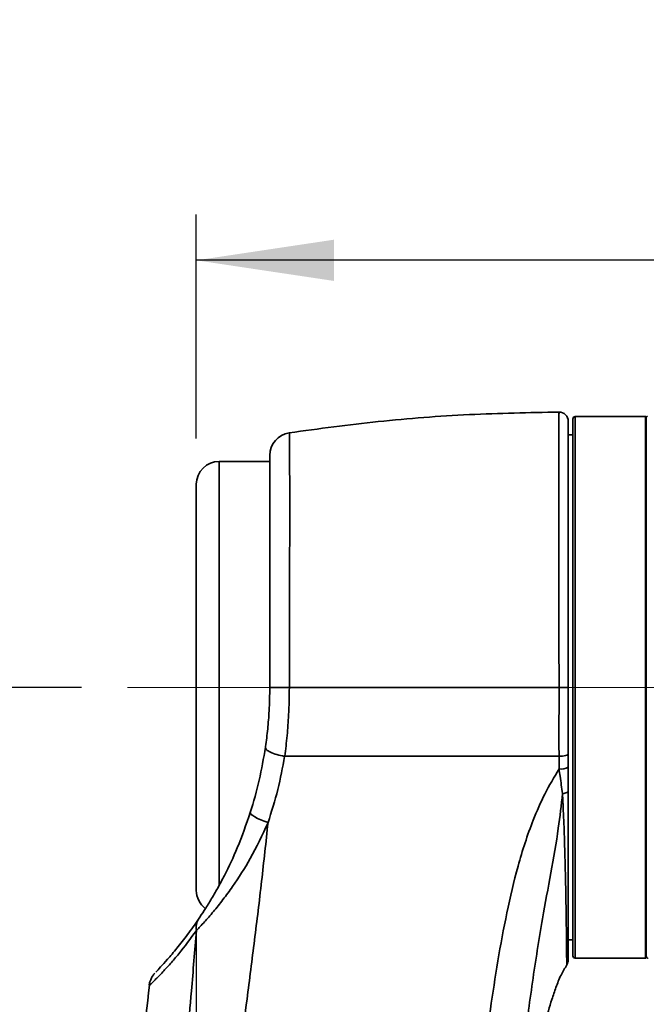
# Model space of a CAD drawing. Header units: millimetres. Extents: x 0 to 297, y 0 to 209.
# Tile 15 of 35: x 61 to 75, y 106 to 128. Entities that reach past the tile are written whole.
import ezdxf

# ---------------------------------------------------------------- set-up
doc = ezdxf.new("R2010")
doc.units = ezdxf.units.MM
doc.linetypes.add('CENTERX2', pattern=[20.32, 12.7, -2.54, 2.54, -2.54])
doc.layers.add('图层0', color=7, linetype='Continuous')
doc.styles.add('SLDTEXTSTYLE1', font='TXT', dxfattribs={"width": 0.7, "bigfont": 'bigfont'})
doc.styles.add('SLDTEXTSTYLE2', font='TXT', dxfattribs={"width": 0.7})
doc.dimstyles.new('SLDDIMSTYLE0', dxfattribs={"dimtxt": 4.5, "dimasz": 3, "dimexe": 0, "dimexo": 0.0625, "dimgap": 1.125, "dimtad": 2, "dimlfac": 10, "dimrnd": 1e-09, "dimzin": 12, "dimdsep": 46, "dimtxsty": 'SLDTEXTSTYLE2', "dimsah": 1, "dimcen": 0.09, "dimadec": 0, "dimazin": 3, "dimtfac": 1, "dimtofl": 0, "dimtmove": 0, "dimatfit": 3, "dimfxl": 0, "dimfrac": 2, "dimtolj": 1, "dimtzin": 12, "dimarcsym": 0})
doc.dimstyles.new('SLDDIMSTYLE7', dxfattribs={"dimtxt": 3.5, "dimasz": 3, "dimexe": 0, "dimexo": 0.0625, "dimgap": 0.875, "dimtad": 0, "dimtih": 1, "dimtoh": 1, "dimlfac": 3, "dimrnd": 1e-09, "dimzin": 12, "dimdsep": 46, "dimtxsty": 'SLDTEXTSTYLE2', "dimblk1": 'NONE', "dimblk2": 'NONE', "dimsah": 1, "dimcen": 0, "dimadec": 0, "dimazin": 3, "dimtfac": 1, "dimtmove": 0, "dimatfit": 3, "dimldrblk": 'NONE', "dimfxl": 0, "dimfrac": 2, "dimtolj": 1, "dimtzin": 12, "dimarcsym": 0})
doc.dimstyles.new('SLDDIMSTYLE8', dxfattribs={"dimtxt": 3.5, "dimasz": 3, "dimexe": 0, "dimexo": 0.0625, "dimgap": 0.875, "dimtad": 0, "dimtih": 1, "dimtoh": 1, "dimlfac": 3, "dimrnd": 1e-09, "dimzin": 12, "dimdsep": 46, "dimtxsty": 'SLDTEXTSTYLE2', "dimblk1": 'NONE', "dimblk2": 'NONE', "dimsah": 1, "dimcen": 0, "dimadec": 0, "dimazin": 3, "dimtol": 1, "dimtp": 0.03, "dimtfac": 1, "dimtmove": 0, "dimatfit": 3, "dimldrblk": 'NONE', "dimfxl": 0, "dimfrac": 2, "dimtolj": 1, "dimarcsym": 0})

# ---------------------------------------------------------------- blocks, each defined once
blk = doc.blocks.new('_D_1')
at = {"layer": '图层0'}
for p, q in [((64.957, 118.675), (64.957, 123.556)), ((89.867, 119.27), (89.867, 123.556)), ((89.867, 122.556), (64.957, 122.556)), ((89.867, 122.556), (104.423, 122.556))]:
    blk.add_line(p, q, dxfattribs=at)
for points in [[(64.957, 122.556), (67.957, 122.106), (67.957, 123.006)], [(89.867, 122.556), (86.867, 123.006), (86.867, 122.106)]]:
    blk.add_solid(points, dxfattribs=at)
at = {"layer": '图层0', "insert": (96.567, 128.357), "char_height": 4.5, "attachment_point": 1, "style": 'SLDTEXTSTYLE2'}
blk.add_mtext('249', dxfattribs=at)
blk = doc.blocks.new('_D_5')
at = {"layer": '图层0'}
for p, q in [((65.957, 165.25), (44.19, 165.25)), ((45.19, 113.25), (45.19, 165.25)), ((62.457, 113.25), (44.19, 113.25))]:
    blk.add_line(p, q, dxfattribs=at)
for points in [[(45.19, 165.25), (44.74, 162.25), (45.64, 162.25)], [(45.19, 113.25), (45.64, 116.25), (44.74, 116.25)]]:
    blk.add_solid(points, dxfattribs=at)
at = {"layer": '图层0', "insert": (39.389, 135.322), "char_height": 4.5, "attachment_point": 1, "rotation": 90, "style": 'SLDTEXTSTYLE2'}
blk.add_mtext('520', dxfattribs=at)
blk = doc.blocks.new('_D_6')
at = {"layer": '图层0'}
for p, q in [((62.457, 113.25), (44.19, 113.25)), ((45.19, 113.25), (45.19, 65.25)), ((60.513, 65.25), (44.19, 65.25))]:
    blk.add_line(p, q, dxfattribs=at)
for points in [[(45.19, 113.25), (44.74, 110.25), (45.64, 110.25)], [(45.19, 65.25), (45.64, 68.25), (44.74, 68.25)]]:
    blk.add_solid(points, dxfattribs=at)
at = {"layer": '图层0', "insert": (39.389, 85.322), "char_height": 4.5, "attachment_point": 1, "rotation": 90, "style": 'SLDTEXTSTYLE2'}
blk.add_mtext('480', dxfattribs=at)
blk = doc.blocks.new('_D_10')
at = {"layer": '图层0'}
for p, q in [((64.957, 107.825), (64.957, 102.619)), ((64.957, 103.619), (48.681, 103.619)), ((64.957, 103.619), (81.767, 103.619))]:
    blk.add_line(p, q, dxfattribs=at)
for points in [[(64.957, 103.619), (67.957, 103.169), (67.957, 104.069)], [(81.767, 103.619), (78.767, 104.069), (78.767, 103.169)]]:
    blk.add_solid(points, dxfattribs=at)
at = {"layer": '图层0', "insert": (48.681, 109.42), "char_height": 4.5, "attachment_point": 1, "style": 'SLDTEXTSTYLE2'}
blk.add_mtext('168.1', dxfattribs=at)
blk = doc.blocks.new('_D_11')
at = {"layer": '图层0'}
for p, q in [((77.978, 184.45), (36.791, 184.45)), ((37.791, 184.45), (37.791, 39.25)), ((70.818, 39.25), (36.791, 39.25))]:
    blk.add_line(p, q, dxfattribs=at)
for start, end in [(63.4349, 116.5651), (243.4349, 296.5651)]:
    blk.add_arc((35.172, 111.85), 5.856, start, end, dxfattribs=at)
for points in [[(37.791, 184.45), (37.341, 181.45), (38.241, 181.45)], [(37.791, 39.25), (38.241, 42.25), (37.341, 42.25)]]:
    blk.add_solid(points, dxfattribs=at)
at = {"layer": '图层0', "insert": (31.99, 106.612), "char_height": 4.5, "attachment_point": 1, "rotation": 90, "style": 'SLDTEXTSTYLE2'}
blk.add_mtext('1452', dxfattribs=at)
blk = doc.blocks.new('_D_22')
at = {"layer": '图层0'}
blk.add_line((204.074, 119.317), (182.322, 119.317), dxfattribs=at)
at = {"layer": '图层0', "char_height": 3.5, "attachment_point": 1}
for s, insert, style in [('贯穿', (194.271, 122.827), 'SLDTEXTSTYLE1'), ('%%c', (186.396, 122.827), 'SLDTEXTSTYLE2'), ('6-', (182.322, 122.827), 'SLDTEXTSTYLE2'), ('9', (190.266, 122.827), 'SLDTEXTSTYLE2'), ('圆周均布', (184.257, 118.753), 'SLDTEXTSTYLE1')]:
    blk.add_mtext(s, dxfattribs=dict(at, insert=insert, style=style))
blk = doc.blocks.new('_None')
blk = doc.blocks.new('SW_SYMBOL_HOLE_DEPTH')
at = {"layer": '图层0', "color": 0}
for p, q in [((0, 875), (800, 875)), ((400, 875), (400, 75)), ((100, 555), (400, 75)), ((700, 555), (400, 75))]:
    blk.add_line(p, q, dxfattribs=at)
blk = doc.blocks.new('_D_23')
at = {"layer": '图层0'}
blk.add_line((191.362, 126.826), (170.308, 126.826), dxfattribs=at)
at = {"layer": '图层0', "xscale": 0.004072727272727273, "yscale": 0.004072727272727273, "zscale": 0.004072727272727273}
blk.add_blockref('SW_SYMBOL_HOLE_DEPTH', (184.071, 127.113), dxfattribs=at)
at = {"layer": '图层0', "attachment_point": 1, "style": 'SLDTEXTSTYLE2'}
for s, insert, char_height in [('0.03', (179.415, 131.978), 2), ('+', (178.252, 131.978), 2), ('%%c', (170.308, 131.338), 3.5), ('4', (174.178, 131.338), 3.5), ('6', (187.737, 131.338), 3.5), ('0', (179.415, 129.65), 2)]:
    blk.add_mtext(s, dxfattribs=dict(at, insert=insert, char_height=char_height))

msp = doc.modelspace()

# ---------------------------------------------------------------- linework, layer by layer
at = {"color": 7, "linetype": 'Continuous', "lineweight": 35}
for p, q in [((73.156807, 107.399861), (73.156807, 119.099861)), ((74.736809, 119.149861), (73.206807, 119.149861)), ((74.756809, 119.129861), (74.756809, 107.369861)), ((73.156807, 118.749861), (73.056807, 118.749861)), ((66.556807, 118.174861), (65.456807, 118.174861)), ((64.956807, 108.824861), (64.956807, 117.674861)), ((73.056807, 111.799593), (73.056807, 111.51063)), ((73.056807, 107.749861), (73.156807, 107.749861)), ((73.206807, 107.349861), (74.736809, 107.349861)), ((73.02267, 107.206988), (73.022698, 107.206767))]:
    msp.add_line(p, q, dxfattribs=at)
at = {"color": 8, "linetype": 'Continuous', "lineweight": 35}
for p, q in [((73.206807, 119.149861), (73.206807, 107.349861)), ((74.736809, 107.349861), (74.736809, 119.149861)), ((65.456807, 118.174861), (65.456807, 108.927537))]:
    msp.add_line(p, q, dxfattribs=at)
at = {"color": 7, "linetype": 'Continuous', "lineweight": 35, "flags": 128}
for points in [[(72.855828, 113.249861), (72.894985, 113.249861), (72.932665, 113.249861), (72.967412, 113.24986), (72.997882, 113.24986), (73.022897, 113.249859), (73.041489, 113.249859), (73.05294, 113.249858), (73.056807, 113.249857)], [(73.056807, 110.999498), (73.054623, 110.989299), (73.048117, 110.979323), (73.037431, 110.969788), (73.0228, 110.960902), (73.004543, 110.952859), (72.983058, 110.945835), (72.958815, 110.939983), (72.932344, 110.935431)], [(66.133241, 110.52135), (66.135831, 110.502866), (66.153718, 110.480086), (66.186327, 110.453745), (66.232604, 110.424692), (66.291055, 110.393866), (66.359794, 110.362262), (66.436601, 110.3309), (66.518996, 110.300793)]]:
    msp.add_lwpolyline(points, dxfattribs=at)
at = {"color": 7, "linetype": 'Continuous', "lineweight": 35}
for centre, radius, start, end in [((72.856807, 119.049372), 0.2, 359.9999908, 90.520673), ((73.206807, 119.099861), 0.05, 90, 180), ((74.736809, 119.129861), 0.02, 0, 90), ((74.806809, 119.119342), 0.05, 119.0480553, 180.0003419), ((67.056807, 118.303688), 0.5, 98.5858704, 180.0000931), ((65.456807, 117.674861), 0.5, 90, 180), ((72.904392, 111.753945), 0.287111, 260.2992889, 302.0634214), ((65.456807, 108.824861), 0.5, 180, 232.8222188), ((65.285563, 108.016921), 0.33373, 146.9986388, 191.9128237), ((72.85681, 107.313526), 0.199998, 327.2739519, 0.022381), ((73.206807, 107.399861), 0.05, 180, 270), ((74.736809, 107.369861), 0.02, 270, 0)]:
    msp.add_arc(centre, radius, start, end, dxfattribs=at)
for points, knots in [([(72.855657, 119.248515), (72.204538, 119.236364), (70.890672, 119.211845), (68.929855, 119.061183), (67.627708, 118.884723), (66.982419, 118.797276)], [0, 0, 0, 0, 0.331368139, 0.668654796, 1, 1, 1, 1]), ([(73.056807, 119.04877), (73.056807, 119.040879), (73.056807, 119.025161), (73.056807, 118.907589), (73.056807, 118.725818), (73.056807, 118.47484), (73.056807, 118.157077), (73.056807, 117.778071), (73.056807, 117.342), (73.056807, 116.852026), (73.056807, 116.315778), (73.056807, 115.740809), (73.056807, 115.133187), (73.056807, 114.501762), (73.056807, 113.870765), (73.056807, 113.451243), (73.056807, 113.249857)], [0, 0, 0, 0, 0.071773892, 0.142955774, 0.214363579, 0.285548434, 0.357110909, 0.42889866, 0.500461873, 0.572539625, 0.644846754, 0.716923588, 0.789020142, 0.86134857, 0.933442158, 1, 1, 1, 1]), ([(66.556807, 113.249861), (66.556807, 113.406329), (66.556807, 113.7208), (66.556807, 114.17192), (66.556807, 114.599797), (66.556807, 115.005215), (66.556807, 115.401413), (66.556807, 115.905346), (66.556807, 116.373442), (66.556807, 116.795187), (66.556807, 117.09066), (66.556807, 117.358481), (66.556807, 117.599335), (66.556807, 117.809872), (66.556807, 118.004209), (66.556807, 118.163305), (66.556807, 118.283528), (66.556807, 118.289), (66.556807, 118.29184)], [0, 0, 0, 0, 0.059319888, 0.119222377, 0.172712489, 0.226204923, 0.281291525, 0.336380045, 0.443228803, 0.498166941, 0.553105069, 0.608012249, 0.662918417, 0.71945164, 0.775982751, 0.848083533, 0.921160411, 1, 1, 1, 1]), ([(66.461563, 111.943978), (66.461804, 111.945625), (66.462445, 111.950005), (66.481548, 112.081209), (66.513437, 112.341273), (66.549018, 112.772815), (66.554004, 113.078188), (66.556807, 113.249861)], [0, 0, 0, 0, 0.003918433, 0.010422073, 0.312077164, 0.613268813, 1, 1, 1, 1]), ([(66.982853, 113.249861), (66.982853, 113.249859), (66.982457, 113.050042), (66.973414, 112.696657), (66.93704, 112.195906), (66.9023, 111.897833), (66.881639, 111.749865), (66.881639, 111.749863)], [0, 0, 0, 0, 0.0000039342, 0.3930574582, 0.6944354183, 0.9999960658, 1, 1, 1, 1]), ([(72.855828, 113.249861), (72.305436, 113.249861), (71.204918, 113.249861), (69.675173, 113.249861), (68.267188, 113.249861), (67.410993, 113.249861), (66.982853, 113.249861)], [0, 0, 0, 0, 0.280094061, 0.560051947, 0.780004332, 1, 1, 1, 1]), ([(72.855824, 111.749861), (72.855824, 111.749863), (72.855499, 111.972718), (72.855458, 112.334383), (72.855744, 112.837084), (72.8558, 113.112219), (72.855828, 113.249861)], [0, 0, 0, 0, 0.000003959, 0.455467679, 0.727586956, 1, 1, 1, 1]), ([(73.056807, 113.249857), (73.056807, 113.116912), (73.056807, 112.851026), (73.056807, 112.364375), (73.056807, 112.017029), (73.056807, 111.799593)], [0, 0, 0, 0, 0.272210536, 0.544409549, 1, 1, 1, 1]), ([(66.133241, 110.52135), (66.202644, 110.756315), (66.342019, 111.228177), (66.421606, 111.704727), (66.461563, 111.943978)], [0, 0, 0, 0, 0.497953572, 1, 1, 1, 1]), ([(66.461563, 111.943978), (66.465531, 111.926539), (66.473466, 111.891662), (66.566397, 111.834428), (66.705204, 111.781543), (66.822278, 111.757009), (66.880815, 111.744743)], [0, 0, 0, 0, 0.24999986, 0.499999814, 0.74999986, 1, 1, 1, 1]), ([(66.880815, 111.744743), (66.835737, 111.503592), (66.745158, 111.01902), (66.594618, 110.540949), (66.518996, 110.300793)], [0, 0, 0, 0, 0.497658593, 1, 1, 1, 1]), ([(66.881639, 111.749863), (66.881502, 111.74901), (66.881226, 111.747303), (66.880952, 111.745596), (66.880815, 111.744743)], [0, 0, 0, 0, 0.500001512, 1, 1, 1, 1]), ([(72.855824, 111.749861), (72.256166, 111.749861), (71.057161, 111.749861), (69.461729, 111.749861), (68.069755, 111.749861), (67.277708, 111.749861), (66.881639, 111.749861)], [0, 0, 0, 0, 0.299869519, 0.599583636, 0.799768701, 1, 1, 1, 1]), ([(72.856013, 111.470939), (72.855991, 111.564218), (72.855969, 111.657498), (72.855824, 111.749859), (72.855824, 111.749861)], [0, 0, 0, 0, 0.999979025, 1, 1, 1, 1]), ([(70.477914, 96.320378), (70.549429, 97.5014), (70.664018, 99.393759), (70.878013, 101.99446), (71.086999, 104.119547), (71.304962, 105.884255), (71.51974, 107.287584), (71.712094, 108.330599), (71.911171, 109.189293), (72.111566, 109.861722), (72.301423, 110.388264), (72.537863, 110.933688), (72.749636, 111.291304), (72.856013, 111.470939)], [0, 0, 0, 0, 0.229669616, 0.368000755, 0.506385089, 0.643995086, 0.712960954, 0.781916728, 0.849927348, 0.884181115, 0.918427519, 0.959025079, 1, 1, 1, 1]), ([(72.932344, 110.935431), (72.914859, 111.059286), (72.890137, 111.234411), (72.863741, 111.417375), (72.856013, 111.470939)], [0, 0, 0, 0, 0.707241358, 1, 1, 1, 1]), ([(73.056807, 111.51063), (73.056807, 111.509597), (73.056807, 111.33596), (73.056807, 111.167227), (73.056807, 110.999498)], [0, 0, 0, 0, 0.0059497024, 1, 1, 1, 1]), ([(73.056807, 110.999498), (73.056807, 110.839778), (73.056807, 110.520329), (73.056807, 110.034751), (73.056807, 109.546976), (73.056807, 109.071946), (73.056807, 108.642878), (73.056807, 108.266825), (73.056807, 107.946765), (73.056807, 107.685089), (73.056807, 107.487735), (73.056807, 107.364048), (73.056807, 107.308147), (73.056807, 107.318894), (73.056807, 107.321404)], [0, 0, 0, 0, 0.074016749, 0.148037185, 0.237916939, 0.32808746, 0.417987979, 0.508764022, 0.59981489, 0.690595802, 0.784123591, 0.877949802, 0.97148601, 1, 1, 1, 1]), ([(65.005678, 108.19869), (65.045418, 108.258056), (65.126544, 108.379246), (65.272825, 108.614029), (65.422369, 108.872177), (65.622403, 109.246937), (65.87952, 109.790318), (66.043463, 110.262676), (66.133241, 110.52135)], [0, 0, 0, 0, 0.11117298, 0.226950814, 0.344984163, 0.46313413, 0.706001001, 1, 1, 1, 1]), ([(66.518996, 110.300793), (66.473181, 109.875107), (66.381524, 109.023473), (66.225212, 107.739594), (66.032166, 106.220393), (65.801309, 104.465765), (65.515998, 102.2937), (65.211086, 99.93898), (64.983695, 97.971215), (64.887453, 96.847884), (64.863959, 96.573664)], [0, 0, 0, 0, 0.093671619, 0.187400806, 0.281124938, 0.426107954, 0.571095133, 0.75574674, 0.940374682, 1, 1, 1, 1]), ([(66.518996, 110.300793), (66.395054, 110.035384), (66.166733, 109.546458), (65.813351, 108.998139), (65.537854, 108.620889), (65.328957, 108.359487), (65.124417, 108.123208), (65.014795, 108.007104), (64.959021, 107.948032)], [0, 0, 0, 0, 0.278347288, 0.512759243, 0.633831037, 0.754775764, 0.875232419, 1, 1, 1, 1]), ([(64.074255, 107.043013), (64.075031, 107.043875), (64.076903, 107.045957), (64.172394, 107.146879), (64.32755, 107.318201), (64.531674, 107.559579), (64.765019, 107.855207), (64.925476, 108.084222), (65.005678, 108.19869)], [0, 0, 0, 0, 0.118344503, 0.285545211, 0.452993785, 0.634995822, 0.817560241, 1, 1, 1, 1]), ([(63.900622, 96.249861), (63.938675, 96.655743), (64.057011, 97.91794), (64.254745, 100.035655), (64.472429, 102.4194), (64.673526, 104.619073), (64.832201, 106.400536), (64.923144, 107.510259), (64.959021, 107.948032)], [0, 0, 0, 0, 0.104100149, 0.3237262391, 0.5433532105, 0.7155793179, 0.8877992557, 1, 1, 1, 1]), ([(71.308232, 96.249861), (71.31391, 96.349295), (71.32428, 96.53087), (71.343976, 96.850504), (71.367976, 97.21678), (71.395441, 97.607782), (71.427972, 98.038289), (71.481126, 98.693479), (71.588327, 99.870101), (71.737157, 101.204357), (71.905671, 102.46976), (72.036704, 103.344815), (72.152861, 104.0403), (72.248719, 104.560457), (72.325974, 104.952263), (72.410081, 105.347953), (72.508827, 105.773084), (72.60516, 106.13635), (72.700544, 106.45535), (72.790193, 106.714527), (72.887455, 106.972798), (72.984141, 107.129157), (73.029647, 107.202749)], [0, 0, 0, 0, 0.0395015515, 0.0721329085, 0.1003119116, 0.1373795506, 0.17547199, 0.2146193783, 0.3111178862, 0.4876204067, 0.5691598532, 0.6483770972, 0.7214157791, 0.7555559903, 0.7882858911, 0.8270895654, 0.8627334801, 0.9040395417, 0.9268610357, 0.9511733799, 0.977019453, 1, 1, 1, 1]), ([(64.050387, 107.017452), (64.049022, 107.015902), (64.040271, 107.005958), (64.017764, 106.977408), (63.985491, 106.927573), (63.953477, 106.854657), (63.93318, 106.794497), (63.932078, 106.760451), (63.932024, 106.758754)], [0, 0, 0, 0, 0.025267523, 0.16209731, 0.356856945, 0.647894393, 0.982447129, 1, 1, 1, 1]), ([(63.93938, 106.75827), (63.717105, 104.975592), (63.280912, 101.477263), (62.924727, 97.96989), (62.750047, 96.249804)], [0, 0, 0, 0, 0.509579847, 1, 1, 1, 1])]:
    msp.add_open_spline(points, degree=3, knots=knots, dxfattribs=at)
at = {"color": 8, "linetype": 'Continuous', "lineweight": 35}
for points, knots in [([(72.855828, 113.249861), (72.855828, 113.249863), (72.855828, 113.458157), (72.85563, 113.833736), (72.854995, 114.37061), (72.85422, 114.86356), (72.853358, 115.34954), (72.852507, 115.820112), (72.851766, 116.267563), (72.851178, 116.693796), (72.8508, 117.099253), (72.850661, 117.476002), (72.850776, 117.818303), (72.851119, 118.1284), (72.851683, 118.406781), (72.85241, 118.647932), (72.853235, 118.848603), (72.85408, 119.010498), (72.854879, 119.1339), (72.855491, 119.212954), (72.855824, 119.249767), (72.855787, 119.245507), (72.855776, 119.244272)], [0, 0, 0, 0, 0.000000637, 0.066358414, 0.119545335, 0.172732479, 0.227489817, 0.282247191, 0.335419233, 0.388591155, 0.443308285, 0.498025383, 0.550828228, 0.603631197, 0.657944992, 0.712258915, 0.764792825, 0.817326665, 0.87136747, 0.925407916, 0.97836713, 1, 1, 1, 1]), ([(66.982939, 118.793142), (66.982926, 118.794069), (66.982888, 118.796835), (66.983558, 118.75292), (66.984902, 118.647032), (66.986599, 118.471503), (66.988092, 118.262283), (66.989294, 118.035471), (66.990226, 117.770598), (66.990809, 117.474479), (66.990993, 117.15388), (66.990807, 116.809942), (66.990239, 116.43774), (66.989343, 116.042239), (66.988187, 115.629816), (66.986873, 115.199601), (66.985491, 114.750482), (66.984192, 114.272607), (66.983112, 113.771111), (66.98294, 113.424167), (66.982853, 113.249861)], [0, 0, 0, 0, 0.026478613, 0.0790497, 0.151275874, 0.224493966, 0.27927963, 0.33406698, 0.390495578, 0.446925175, 0.500231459, 0.553537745, 0.608308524, 0.663078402, 0.716580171, 0.770080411, 0.825154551, 0.880226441, 0.939825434, 1, 1, 1, 1]), ([(72.932344, 110.935431), (72.904413, 110.684405), (72.84061, 110.11097), (72.68001, 109.208), (72.470428, 108.087588), (72.273617, 106.825919), (72.085585, 105.431555), (71.89959, 103.838617), (71.792269, 102.709272), (71.729385, 102.047541)], [0, 0, 0, 0, 0.088238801, 0.201569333, 0.314954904, 0.469983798, 0.62518578, 0.780380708, 1, 1, 1, 1]), ([(73.022698, 107.206767), (73.022783, 107.205546), (73.023099, 107.201015), (73.023173, 107.235281), (73.022904, 107.308555), (73.022102, 107.426222), (73.020741, 107.581815), (73.018783, 107.772127), (73.016136, 107.994852), (73.012606, 108.253491), (73.007996, 108.544072), (73.002129, 108.861746), (72.994635, 109.206504), (72.985032, 109.580668), (72.971103, 110.030982), (72.954148, 110.484181), (72.938308, 110.811984), (72.932344, 110.935431)], [0, 0, 0, 0, 0.02551074, 0.094683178, 0.163853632, 0.234934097, 0.30601426, 0.373318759, 0.440623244, 0.509679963, 0.578736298, 0.645697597, 0.712657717, 0.781420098, 0.850179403, 0.943579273, 1, 1, 1, 1]), ([(64.959021, 107.948032), (64.829661, 107.772863), (64.634613, 107.508744), (64.38965, 107.225432), (64.208399, 107.027101), (64.050405, 106.865846), (63.943634, 106.762736), (63.940282, 106.759624), (63.938852, 106.758297)], [0, 0, 0, 0, 0.265462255, 0.400262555, 0.535008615, 0.7023213, 0.873074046, 1, 1, 1, 1])]:
    msp.add_open_spline(points, degree=3, knots=knots, dxfattribs=at)
at = {"color": 7, "linetype": 'Continuous', "lineweight": 35}
for points in [[(66.982853, 113.249861), (66.925092, 113.249861), (66.80957, 113.249861), (66.670814, 113.249861), (66.575223, 113.249861), (66.562946, 113.249861), (66.556807, 113.249861)], [(73.056807, 111.799604), (73.053782, 111.793067), (73.047731, 111.779992), (73.001204, 111.763521), (72.934736, 111.752032), (72.882128, 111.750592), (72.855824, 111.749872)], [(74.756809, 107.393308), (74.75743, 107.387338), (74.758674, 107.3754), (74.768348, 107.359873), (74.782378, 107.348133), (74.794027, 107.34524), (74.799852, 107.343794)]]:
    msp.add_open_spline(points, degree=3, dxfattribs=at)
at = {"layer": '图层0', "linetype": 'CENTERX2', "lineweight": 18, "ltscale": 2}
msp.add_line((63.456807, 113.249861), (76.736809, 113.249861), dxfattribs=at)

# ---------------------------------------------------------------- dimensions: what is measured, and where the dimension line sits
at = {"layer": '图层0'}
dim = msp.add_linear_dim(base=(37.79091, 39.249861), p1=(78.977836, 184.449859), p2=(71.817688, 39.249861), angle=90, text='(<>)', dimstyle='SLDDIMSTYLE0', dxfattribs=at)
dim.commit()
dim.dimension.update_dxf_attribs({"geometry": '_D_11', "text_midpoint": (37.79091, 111.84986), "dimtype": 160})
for base, p2, picture, middle in [((45.189842, 165.249859), (66.956807, 165.249859), '_D_5', (45.189842, 139.24986)), ((45.189842, 65.249861), (61.513128, 65.249861), '_D_6', (45.189842, 89.249861))]:
    dim = msp.add_linear_dim(base=base, p1=(63.456807, 113.249861), p2=p2, angle=90, dimstyle='SLDDIMSTYLE0', dxfattribs=at)
    dim.commit()
    dim.dimension.update_dxf_attribs({"geometry": picture, "text_midpoint": middle, "dimtype": 160})
for p1, text, dimstyle, picture, middle in [((0.775431, 0.549115), '<>{\\fGDT;x}6', 'SLDDIMSTYLE8', '_D_23', (180.041053, 129.363281)), ((1.830224, 1.130612), '6-<> 贯穿\\P圆周均布', 'SLDDIMSTYLE7', '_D_22', (192.404555, 118.814974))]:
    dim = msp.add_diameter_dim_2p(p1=p1, p2=(0, 0), text=text, dimstyle=dimstyle, dxfattribs=at)
    dim.commit()
    dim.dimension.update_dxf_attribs({"geometry": picture, "text_midpoint": middle, "dimtype": 163})
for base, p1, p2, picture, middle in [((64.956807, 122.556179), (89.867161, 118.2695), (64.956807, 117.674861), '_D_1', (100.494745, 122.556179)), ((81.766807, 103.619471), (64.956807, 108.824861), (81.766807, 36.704492), '_D_10', (55.227793, 103.619471))]:
    dim = msp.add_linear_dim(base=base, p1=p1, p2=p2, dimstyle='SLDDIMSTYLE0', dxfattribs=at)
    dim.commit()
    dim.dimension.update_dxf_attribs({"geometry": picture, "text_midpoint": middle, "dimtype": 160})

doc.saveas('drawing.dxf')
